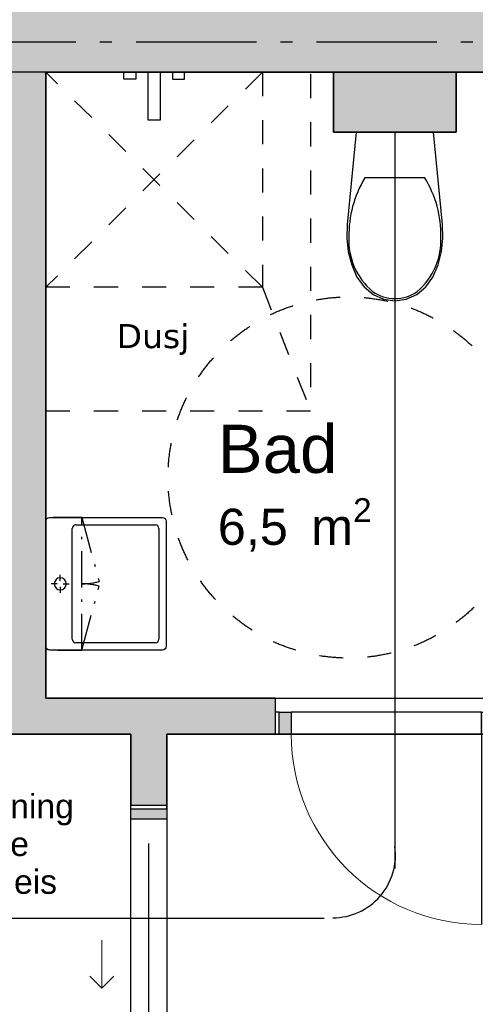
# Model space of a CAD drawing. Header units: millimetres. Extents: x 158466 to 263668, y 129175 to 189280.
# Tile 31 of 55: x 179737 to 181631, y 169097 to 173186. Entities that reach past the tile are written whole.
import ezdxf
from ezdxf.enums import TextEntityAlignment as Align

# ---------------------------------------------------------------- set-up
doc = ezdxf.new("R2010")
doc.units = ezdxf.units.MM
doc.header["$LTSCALE"] = 0.5
doc.header["$MEASUREMENT"] = 0
for name, pattern in [('Akselinje', [1500, 1000, -200, 100, -200]), ('Over snittplan', [520, 300, -100, 20, -100]), ('PLINE', [0]), ('Stipling', [400, 200, -200])]:
    doc.linetypes.add(name, pattern=pattern)
doc.layers.add('234- Vinduer_ dører_ porter(Nye konstruksjoner)', color=7, linetype='Continuous', lineweight=0)
for name, color, linetype in [('24-- Innervegger (Skravur)(Nye konstruksjoner)', 7, 'Continuous'), ('24-- Innervegger(Nye konstruksjoner)', 7, 'Continuous'), ('244- Vinduer_ dører_ foldevegger(Nye konstruksjoner)', 7, 'Continuous'), ('274- Innredning og garnityr for våtrom(Nye konstruksjoner)', 7, 'Continuous'), ('315- Utstyr for sanitærinstallasjoner(Nye konstruksjoner)', 7, 'Continuous'), ('822- Modullinjer(Nye konstruksjoner)', 7, 'Continuous'), ('838- Annen tekst(Nye konstruksjoner)', 7, 'Continuous'), ('862- M___Nettoareal(Nye konstruksjoner)', 7, 'Continuous'), ('862- M___Nettoareal(Polylinje)(Nye konstruksjoner)', 7, 'Continuous'), ('862- M___Nettoareal(Tekst)(Nye konstruksjoner)', 7, 'Continuous'), ('878- Annen overflate_visuell informasjon_snusirkler(Nye konstruksjoner)', 7, 'Continuous'), ('878- Annen overflate_visuell informasjon_takheis(Nye konstruksjoner)', 7, 'Continuous')]:
    doc.layers.add(name, color=color, linetype=linetype)
doc.styles.add('GENERATED_STYLE_1', font='arial.ttf')
doc.styles.add('GENERATED_STYLE_2', font='verdana.ttf')
doc.styles.add('GENERATED_STYLE_3', font='arialbd.ttf')
doc.linetypes.add('Fasade_Snitt markør', pattern='A,0,[1,01 A 200 20 001 Plan 1. etasje_21.Shx,S=3.174603,R=0,X=0,Y=0],-800,0', length=800)

# ---------------------------------------------------------------- blocks, each defined once
blk = doc.blocks.new('Leilighet 2_102_18_1', base_point=(175190.7, 167336))
at = {"layer": '862- M___Nettoareal(Polylinje)(Nye konstruksjoner)', "linetype": 'PLINE', "flags": 128}
blk.add_lwpolyline([(176598.9, 172968.7), (176598.9, 165453.7), (184098.9, 165453.7), (184098.9, 172968.7)], close=True, dxfattribs=at)
at = {"layer": '862- M___Nettoareal(Tekst)(Nye konstruksjoner)', "style": 'GENERATED_STYLE_1'}
for tag, height, p in [('DUMMY_861', 300, (176128.6, 167689.5)), ('ROOM_NAME', 300, (174252.9, 167621)), ('DUMMY_862', 150, (174252.9, 167218.1))]:
    blk.add_attdef(tag, text='', height=height, dxfattribs=at).set_placement(p, align=Align.TOP_LEFT)
blk = doc.blocks.new('Entre_106_24_1', base_point=(182414.8, 170152.9))
at = {"layer": '862- M___Nettoareal(Polylinje)(Nye konstruksjoner)', "linetype": 'PLINE', "flags": 128}
blk.add_lwpolyline([(180348.9, 170218.3), (180348.9, 168113.7), (184098.9, 168113.7), (184098.9, 170218.3)], close=True, dxfattribs=at)
at = {"layer": '862- M___Nettoareal(Tekst)(Nye konstruksjoner)', "insert": (182147.5, 169394.7), "char_height": 150, "attachment_point": 1, "style": 'GENERATED_STYLE_1'}
blk.add_mtext('\\A1;{\\pql;\\pt0,24100;\\fArial|b0|i0|c0|p0;\\W1.000000;7,9\\fArial|b0|i0|c0|p0;\\W1.000000;\\A1{\\H.66x;\\S^  ;}\\fArial|b0|i0|c0|p0;\\W1.000000; m\\fArial|b0|i0|c0|p0;\\W1.000000;\\A1{\\H.66x;\\S2^  ;}}', dxfattribs=at)
at = {"layer": '862- M___Nettoareal(Tekst)(Nye konstruksjoner)', "style": 'GENERATED_STYLE_1'}
for tag, height, p in [('DUMMY_861', 200, (182803.1, 169745.4)), ('ROOM_NAME', 200, (182147.5, 169699.7)), ('DUMMY_862', 150, (182147.5, 169431.1))]:
    blk.add_attdef(tag, text='', height=height, dxfattribs=at).set_placement(p, align=Align.TOP_LEFT)
blk = doc.blocks.new('Stue_kjøkken_101_25_1', base_point=(176102.4, 169917.4))
at = {"layer": '862- M___Nettoareal(Polylinje)(Nye konstruksjoner)', "linetype": 'PLINE', "flags": 128}
blk.add_lwpolyline([(176598.9, 172968.7), (176598.9, 165453.7), (180198.9, 165453.7), (180198.9, 170218.3), (179696.2, 170218.3), (179696.2, 172968.7)], close=True, dxfattribs=at)
at = {"layer": '862- M___Nettoareal(Tekst)(Nye konstruksjoner)', "style": 'GENERATED_STYLE_1'}
for tag, height, p in [('DUMMY_861', 200, (178936.5, 167041.6)), ('ROOM_NAME', 200, (177351, 166995.9)), ('DUMMY_862', 150, (177351, 166727.3))]:
    blk.add_attdef(tag, text='', height=height, dxfattribs=at).set_placement(p, align=Align.TOP_LEFT)
blk = doc.blocks.new('Bad_103_27_1', base_point=(181261.3, 171129.4))
at = {"layer": '862- M___Nettoareal(Polylinje)(Nye konstruksjoner)', "linetype": 'PLINE', "flags": 128}
blk.add_lwpolyline([(179846.2, 172968.7), (179846.2, 170368.3), (182396.6, 170368.3), (182396.6, 172968.7), (181551.2, 172968.7), (181551.2, 172718.7), (181041.2, 172718.7), (181041.2, 172968.7)], close=True, dxfattribs=at)
at = {"layer": '862- M___Nettoareal(Tekst)(Nye konstruksjoner)', "insert": (180560.7, 171198.9), "char_height": 150, "attachment_point": 1, "style": 'GENERATED_STYLE_1'}
blk.add_mtext('\\A1;{\\pql;\\pt0,24100;\\fArial|b0|i0|c0|p0;\\W1.000000;6,5\\fArial|b0|i0|c0|p0;\\W1.000000;\\A1{\\H.66x;\\S^  ;}\\fArial|b0|i0|c0|p0;\\W1.000000; m\\fArial|b0|i0|c0|p0;\\W1.000000;\\A1{\\H.66x;\\S2^  ;}}', dxfattribs=at)
at = {"layer": '862- M___Nettoareal(Tekst)(Nye konstruksjoner)', "style": 'GENERATED_STYLE_1'}
for tag, height, p in [('DUMMY_861', 200, (181048.7, 171549.6)), ('ROOM_NAME', 200, (180560.7, 171503.9)), ('DUMMY_862', 150, (180560.7, 171235.3))]:
    blk.add_attdef(tag, text='', height=height, dxfattribs=at).set_placement(p, align=Align.TOP_LEFT)
blk = doc.blocks.new('Dør[25]_1')
at = {"layer": '24-- Innervegger (Skravur)(Nye konstruksjoner)', "linetype": 'Continuous'}
for points in [[(180815.9, 170310.3), (180815.9, 170218.3), (180865.9, 170218.3), (180865.9, 170310.3)], [(181705.9, 170218.3), (181705.9, 170310.3), (181655.9, 170310.3), (181655.9, 170218.3)]]:
    blk.add_hatch(color=256, dxfattribs=at).paths.add_polyline_path(points)
at = {"layer": '234- Vinduer_ dører_ porter(Nye konstruksjoner)', "linetype": 'PLINE'}
blk.add_arc((181655.9, 170218.3), 790, 180, 270, dxfattribs=at)
at = {"layer": '244- Vinduer_ dører_ foldevegger(Nye konstruksjoner)', "linetype": 'PLINE'}
for p, q in [((180800.9, 170368.3), (181720.9, 170368.3)), ((180800.9, 170310.3), (180800.9, 170368.3)), ((181720.9, 170310.3), (181720.9, 170368.3)), ((180815.9, 170310.3), (180800.9, 170310.3)), ((180800.9, 170218.3), (180800.9, 170310.3)), ((180800.9, 170218.3), (180800.9, 170310.3)), ((180800.9, 170218.3), (180800.9, 170310.3)), ((180815.9, 170310.3), (180865.9, 170310.3)), ((180815.9, 170218.3), (180815.9, 170310.3)), ((181655.9, 170310.3), (180865.9, 170310.3)), ((180865.9, 170310.3), (180865.9, 170218.3)), ((181655.9, 170218.3), (181655.9, 170310.3)), ((181655.9, 170310.3), (181705.9, 170310.3)), ((181705.9, 170310.3), (181720.9, 170310.3)), ((181705.9, 170310.3), (181705.9, 170218.3)), ((181720.9, 170218.3), (181720.9, 170310.3)), ((181720.9, 170218.3), (181720.9, 170310.3)), ((181720.9, 170218.3), (181720.9, 170310.3)), ((180800.9, 170218.3), (181720.9, 170218.3)), ((180815.9, 170218.3), (180800.9, 170218.3)), ((180865.9, 170218.3), (180815.9, 170218.3)), ((180865.9, 170218.3), (181655.9, 170218.3)), ((181705.9, 170218.3), (181655.9, 170218.3)), ((181655.9, 170218.3), (181655.9, 169428.3)), ((181705.9, 170218.3), (181720.9, 170218.3))]:
    blk.add_line(p, q, dxfattribs=at)
blk = doc.blocks.new('Skyvedør med pocketkarm[28]_1')
at = {"layer": '24-- Innervegger (Skravur)(Nye konstruksjoner)', "linetype": 'Continuous'}
for points in [[(180348.9, 169908.3), (180198.9, 169908.3), (180198.9, 169865.3), (180348.9, 169865.3)], [(180198.9, 169018.3), (180248.9, 169018.3), (180248.9, 169061.3), (180198.9, 169061.3)], [(180298.9, 169018.3), (180348.9, 169018.3), (180348.9, 169061.3), (180298.9, 169061.3)]]:
    blk.add_hatch(color=256, dxfattribs=at).paths.add_polyline_path(points)
at = {"layer": '234- Vinduer_ dører_ porter(Nye konstruksjoner)', "linetype": 'PLINE'}
for p, q in [((180078.9, 169363.3), (180078.9, 169163.3)), ((180078.9, 169163.3), (180028.9, 169213.3)), ((180078.9, 169163.3), (180128.9, 169213.3))]:
    blk.add_line(p, q, dxfattribs=at)
at = {"layer": '244- Vinduer_ dører_ foldevegger(Nye konstruksjoner)', "linetype": 'PLINE'}
for p, q in [((180198.9, 169923.3), (180348.9, 169923.3)), ((180198.9, 169908.3), (180198.9, 169923.3)), ((180198.9, 169923.3), (180348.9, 169923.3)), ((180198.9, 169923.3), (180348.9, 169923.3)), ((180348.9, 169908.3), (180348.9, 169923.3)), ((180198.9, 169865.3), (180198.9, 169908.3)), ((180198.9, 169908.3), (180348.9, 169908.3)), ((180348.9, 169908.3), (180348.9, 169865.3)), ((180348.9, 169865.3), (180198.9, 169865.3)), ((180273.9, 168961.3), (180273.9, 169765.3)), ((180198.9, 169018.3), (180198.9, 169061.3)), ((180198.9, 169061.3), (180248.9, 169061.3)), ((180248.9, 169061.3), (180248.9, 169018.3)), ((180298.9, 169018.3), (180298.9, 169061.3)), ((180298.9, 169061.3), (180348.9, 169061.3)), ((180348.9, 169061.3), (180348.9, 169018.3)), ((180198.9, 169018.3), (180198.9, 169003.3)), ((180248.9, 169018.3), (180198.9, 169018.3)), ((180248.9, 169018.3), (180248.9, 169003.3)), ((180298.9, 169018.3), (180298.9, 169003.3)), ((180348.9, 169018.3), (180298.9, 169018.3)), ((180348.9, 169018.3), (180348.9, 169003.3)), ((180198.9, 169003.3), (180248.9, 169003.3)), ((180198.9, 169003.3), (180248.9, 169003.3)), ((180198.9, 169003.3), (180248.9, 169003.3)), ((180298.9, 169003.3), (180348.9, 169003.3)), ((180298.9, 169003.3), (180348.9, 169003.3)), ((180298.9, 169003.3), (180348.9, 169003.3))]:
    blk.add_line(p, q, dxfattribs=at)
blk = doc.blocks.new('WC[35]_1', base_point=(181296.2, 172718.7))
at = {"layer": '274- Innredning og garnityr for våtrom(Nye konstruksjoner)', "linetype": 'PLINE'}
for p, q in [((181296.4, 172529.4), (181171.9, 172529.3)), ((181420.9, 172529.5), (181296.4, 172529.4))]:
    blk.add_line(p, q, dxfattribs=at)
at = {"layer": '274- Innredning og garnityr for våtrom(Nye konstruksjoner)', "linetype": 'PLINE', "flags": 128}
blk.add_lwpolyline([(181103, 172222.5), (181117.3, 172168.2), (181139.1, 172116.8), (181168.4, 172076.2), (181206.1, 172045), (181249.9, 172025.4), (181296.9, 172018.7), (181343.8, 172025.5), (181387.5, 172045.2), (181425.3, 172076.4), (181454.5, 172117.1), (181476.2, 172168.5), (181490.3, 172222.9), (181496.5, 172279.1), (181494.7, 172335.6), (181457.3, 172718.8), (181135.1, 172718.5), (181098.5, 172335.2), (181096.7, 172278.7)], close=True, dxfattribs=at)
at = {"layer": '274- Innredning og garnityr for våtrom(Nye konstruksjoner)', "linetype": 'PLINE'}
for centre, major_axis, start_param, end_param in [((181591.6, 172294.6), (486, 0.5), 2.612188, 3.165208), ((181001.6, 172294.1), (486, 0.5), 6.259567, 6.812588), ((181398.9, 172267.8), (293.6, 0.3), 3.085861, 3.98645), ((181194.4, 172267.6), (293.6, 0.3), 5.438324, 6.338913), ((181297.6, 172179.7), (158.3, 0.1), 4.079884, 4.706528), ((181295.8, 172179.7), (158.3, 0.1), 4.71825, 5.344894)]:
    blk.add_ellipse(centre, major_axis=major_axis, ratio=0.957628, start_param=start_param, end_param=end_param, dxfattribs=at)
blk = doc.blocks.new('Dusjgarnityr[66]_1', base_point=(180296.2, 172968.7))
at = {"layer": '315- Utstyr for sanitærinstallasjoner(Nye konstruksjoner)', "linetype": 'PLINE'}
for p, q in [((180169.7, 172968.7), (180219.7, 172968.7)), ((180169.7, 172938.7), (180169.7, 172968.7)), ((180219.7, 172968.7), (180219.7, 172938.7)), ((180422.7, 172968.7), (180372.7, 172968.7)), ((180372.7, 172968.7), (180372.7, 172938.7)), ((180422.7, 172938.7), (180422.7, 172968.7)), ((180219.7, 172938.7), (180169.7, 172938.7)), ((180372.7, 172938.7), (180422.7, 172938.7))]:
    blk.add_line(p, q, dxfattribs=at)
at = {"layer": '315- Utstyr for sanitærinstallasjoner(Nye konstruksjoner)', "linetype": 'PLINE', "flags": 128}
blk.add_lwpolyline([(180321.2, 172968.7), (180321.2, 172768.7), (180271.2, 172768.7), (180271.2, 172968.7)], close=True, dxfattribs=at)
blk = doc.blocks.new('Standard grid marker[259]_1', base_point=(171771, 173093.7))
at = {"layer": '822- Modullinjer(Nye konstruksjoner)', "linetype": 'Akselinje'}
blk.add_line((171971, 173093.7), (202944.9, 173093.7), dxfattribs=at)
at = {"layer": '822- Modullinjer(Nye konstruksjoner)', "style": 'GENERATED_STYLE_3'}
for tag, p in [('AC_MarkerText_1_0', (171271, 173268.7)), ('AC_MarkerText_1_1', (203644.9, 173268.7))]:
    blk.add_attdef(tag, text='', height=350, dxfattribs=at).set_placement(p, align=Align.TOP_CENTER)
blk = doc.blocks.new('Servant[269]_1', base_point=(179846.2, 170843.3))
at = {"layer": '315- Utstyr for sanitærinstallasjoner(Nye konstruksjoner)', "linetype": 'PLINE'}
for p, q in [((179956.2, 170613.3), (179956.2, 171073.3)), ((179971.2, 171088.3), (180301.2, 171088.3)), ((180316.2, 171073.3), (180316.2, 170613.3)), ((179906.2, 170855.8), (179906.2, 170880.8)), ((179893.7, 170843.3), (179868.7, 170843.3)), ((179906.2, 170830.8), (179906.2, 170805.8)), ((179918.7, 170843.3), (179943.7, 170843.3)), ((180301.2, 170598.3), (179971.2, 170598.3))]:
    blk.add_line(p, q, dxfattribs=at)
at = {"layer": '315- Utstyr for sanitærinstallasjoner(Nye konstruksjoner)', "linetype": 'PLINE', "flags": 128}
for points in [[(179846.2, 170583.3), (179846.2, 171103.3, -0.414214), (179861.2, 171118.3), (180331.2, 171118.3, -0.414214), (180346.2, 171103.3), (180346.2, 170583.3, -0.414214), (180331.2, 170568.3), (179861.2, 170568.3, -0.414214)], [(179906.2, 170868.3, 1), (179906.2, 170818.3, 1)]]:
    blk.add_lwpolyline(points, format="xyb", close=True, dxfattribs=at)
at = {"layer": '315- Utstyr for sanitærinstallasjoner(Nye konstruksjoner)', "linetype": 'PLINE'}
for centre, start, end in [((179971.2, 171073.3), 90, 180), ((180301.2, 171073.3), 0, 90), ((179971.2, 170613.3), 180, 270), ((180301.2, 170613.3), 270, 0)]:
    blk.add_arc(centre, 15, start, end, dxfattribs=at)
blk = doc.blocks.new('Overskap 02[270]_1', base_point=(179996.2, 170568.3))
at = {"layer": '315- Utstyr for sanitærinstallasjoner(Nye konstruksjoner)', "linetype": 'Over snittplan'}
for p, q in [((179996.2, 171118.3), (180067.4, 170852.7)), ((179996.2, 170568.3), (180067.4, 170833.9))]:
    blk.add_line(p, q, dxfattribs=at)
at = {"layer": '315- Utstyr for sanitærinstallasjoner(Nye konstruksjoner)', "linetype": 'Over snittplan', "flags": 128}
blk.add_lwpolyline([(179996.2, 170568.3), (179996.2, 171118.3), (179846.2, 171118.3), (179846.2, 170568.3)], close=True, dxfattribs=at)
at = {"layer": '315- Utstyr for sanitærinstallasjoner(Nye konstruksjoner)', "linetype": 'Over snittplan'}
for centre, start, end in [((179996.2, 171118.3), 270, 285), ((179996.2, 170568.3), 75, 90)]:
    blk.add_arc(centre, 275, start, end, dxfattribs=at)

msp = doc.modelspace()

# ---------------------------------------------------------------- hatches: boundary and pattern name
at = {"layer": '24-- Innervegger (Skravur)(Nye konstruksjoner)', "linetype": 'Continuous'}
for points in [[(176598.9, 172968.7), (184098.9, 172968.7), (184098.9, 173218.7), (176598.9, 173218.7)], [(176598.9, 172968.7), (184098.9, 172968.7), (184098.9, 173218.7), (176598.9, 173218.7)], [(179846.2, 170368.3), (179846.2, 172968.7), (179696.2, 172968.7), (179696.2, 170368.3)], [(181551.2, 172968.7), (181041.2, 172968.7), (181041.2, 172718.7), (181551.2, 172718.7)], [(179696.2, 170368.3), (179696.2, 170218.3), (179846.2, 170368.3)], [(179846.2, 170368.3), (179696.2, 170218.3), (179846.2, 170218.3)], [(179846.2, 170218.3), (180800.9, 170218.3), (180800.9, 170368.3), (179846.2, 170368.3)], [(180198.9, 170218.3), (180198.9, 169923.3), (180348.9, 169923.3), (180348.9, 170218.3)]]:
    msp.add_hatch(color=256, dxfattribs=at).paths.add_polyline_path(points)

# ---------------------------------------------------------------- linework, layer by layer
at = {"layer": '24-- Innervegger(Nye konstruksjoner)', "linetype": 'PLINE'}
for p, q in [((180800.9, 170310.3), (180800.9, 170368.3)), ((180800.9, 170218.3), (180800.9, 170310.3)), ((180198.9, 169923.3), (180348.9, 169923.3))]:
    msp.add_line(p, q, dxfattribs=at)
at = {"layer": '24-- Innervegger(Nye konstruksjoner)', "linetype": 'PLINE', "flags": 128}
for points in [[(179846.2, 172968.7), (184098.9, 172968.7)], [(179846.2, 172968.7), (184098.9, 172968.7)], [(179846.2, 170368.3), (179846.2, 172968.7)], [(181551.2, 172968.7), (181041.2, 172968.7)], [(181041.2, 172968.7), (181041.2, 172718.7)], [(181551.2, 172718.7), (181551.2, 172968.7)], [(181041.2, 172718.7), (181551.2, 172718.7)], [(180800.9, 170368.3), (179846.2, 170368.3)], [(179696.2, 170218.3), (180198.9, 170218.3)], [(180198.9, 170218.3), (180198.9, 169923.3)], [(180348.9, 170218.3), (180800.9, 170218.3)], [(180348.9, 169923.3), (180348.9, 170218.3)]]:
    msp.add_lwpolyline(points, dxfattribs=at)
at = {"layer": '315- Utstyr for sanitærinstallasjoner(Nye konstruksjoner)', "linetype": 'Stipling'}
for points in [[(180746.2, 172074.6), (179846.2, 172968.7), (180746.2, 172968.7), (179846.2, 172074.6)], [(180746.2, 172968.7), (180746.2, 172074.6), (179846.2, 172074.6)], [(180946.2, 172959.9), (180946.2, 171559.9), (179846.2, 171559.9)], [(180746.2, 172074.6), (180946.2, 171559.9)]]:
    msp.add_lwpolyline(points, dxfattribs=at)
at = {"layer": '878- Annen overflate_visuell informasjon_snusirkler(Nye konstruksjoner)', "linetype": 'Stipling'}
msp.add_lwpolyline([(180198.9, 169453.7), (177381, 169453.7)], dxfattribs=at)
msp.add_circle((181104, 171284.7), 750, dxfattribs=at)
at = {"layer": '878- Annen overflate_visuell informasjon_takheis(Nye konstruksjoner)', "linetype": 'Fasade_Snitt markør'}
for p, q in [((181296.9, 172718.7), (181296.9, 169661.5)), ((181002.3, 169453.7), (179422.3, 169453.7))]:
    msp.add_line(p, q, dxfattribs=at)
msp.add_arc((181038.3, 169717.1), 261, 270, 7.7614, dxfattribs=at)

# ---------------------------------------------------------------- block references
at = {"layer": '244- Vinduer_ dører_ foldevegger(Nye konstruksjoner)', "linetype": 'PLINE'}
for name in ['Dør[25]_1', 'Skyvedør med pocketkarm[28]_1']:
    msp.add_blockref(name, (0, 0), dxfattribs=at)
at = {"layer": '274- Innredning og garnityr for våtrom(Nye konstruksjoner)', "linetype": 'PLINE'}
msp.add_blockref('WC[35]_1', (181296.2, 172718.7), dxfattribs=at)
at = {"layer": '315- Utstyr for sanitærinstallasjoner(Nye konstruksjoner)', "linetype": 'PLINE'}
for name, p in [('Dusjgarnityr[66]_1', (180296.2, 172968.7)), ('Servant[269]_1', (179846.2, 170843.3))]:
    msp.add_blockref(name, p, dxfattribs=at)
at = {"layer": '315- Utstyr for sanitærinstallasjoner(Nye konstruksjoner)', "linetype": 'Over snittplan'}
msp.add_blockref('Overskap 02[270]_1', (179996.2, 170568.3), dxfattribs=at)
at = {"layer": '822- Modullinjer(Nye konstruksjoner)', "linetype": 'PLINE'}
msp.add_blockref('Standard grid marker[259]_1', (171771, 173093.7), dxfattribs=at)
at = {"layer": '862- M___Nettoareal(Nye konstruksjoner)', "linetype": 'Continuous'}
for name, p in [('Leilighet 2_102_18_1', (175190.7, 167336)), ('Stue_kjøkken_101_25_1', (176102.4, 169917.4))]:
    msp.add_blockref(name, p, dxfattribs=at)
ref = msp.add_blockref('Bad_103_27_1', (181261.3, 171129.4), dxfattribs=at)
ref.add_attrib('ROOM_NAME', 'Bad', dxfattribs={"layer": '862- M___Nettoareal(Tekst)(Nye konstruksjoner)', "color": 7, "height": 200, "style": 'GENERATED_STYLE_1'}).set_placement((180560.7, 171503.9), align=Align.TOP_LEFT)
ref = msp.add_blockref('Entre_106_24_1', (182414.8, 170152.9), dxfattribs=at)
ref.add_attrib('ROOM_NAME', 'Entre', dxfattribs={"layer": '862- M___Nettoareal(Tekst)(Nye konstruksjoner)', "color": 7, "height": 200, "style": 'GENERATED_STYLE_1'}).set_placement((182147.5, 169699.7), align=Align.TOP_LEFT)

# ---------------------------------------------------------------- texts
at = {"layer": '315- Utstyr for sanitærinstallasjoner(Nye konstruksjoner)', "linetype": 'Continuous', "insert": (180140.3, 171793.7), "char_height": 100, "attachment_point": 7, "style": 'GENERATED_STYLE_2'}
msp.add_mtext('\\A1;{\\pql;\\fVerdana|b0|i0|c0|p0;\\W1.000000;Dusj}', dxfattribs=at)
at = {"layer": '838- Annen tekst(Nye konstruksjoner)', "linetype": 'Continuous', "insert": (179574.2, 169969.6), "char_height": 100, "attachment_point": 2, "line_spacing_factor": 0.941619, "style": 'GENERATED_STYLE_1'}
msp.add_mtext('\\A1;{\\pqc;\\fArial|b0|i0|c0|p0;\\W1.000000;Forsterkning\\P\\pqc;\\fArial|b0|i0|c0|p0;\\W1.000000;skinne \\P\\pqc;\\fArial|b0|i0|c0|p0;\\W1.000000;sengeheis}', dxfattribs=at)

doc.saveas('drawing.dxf')
